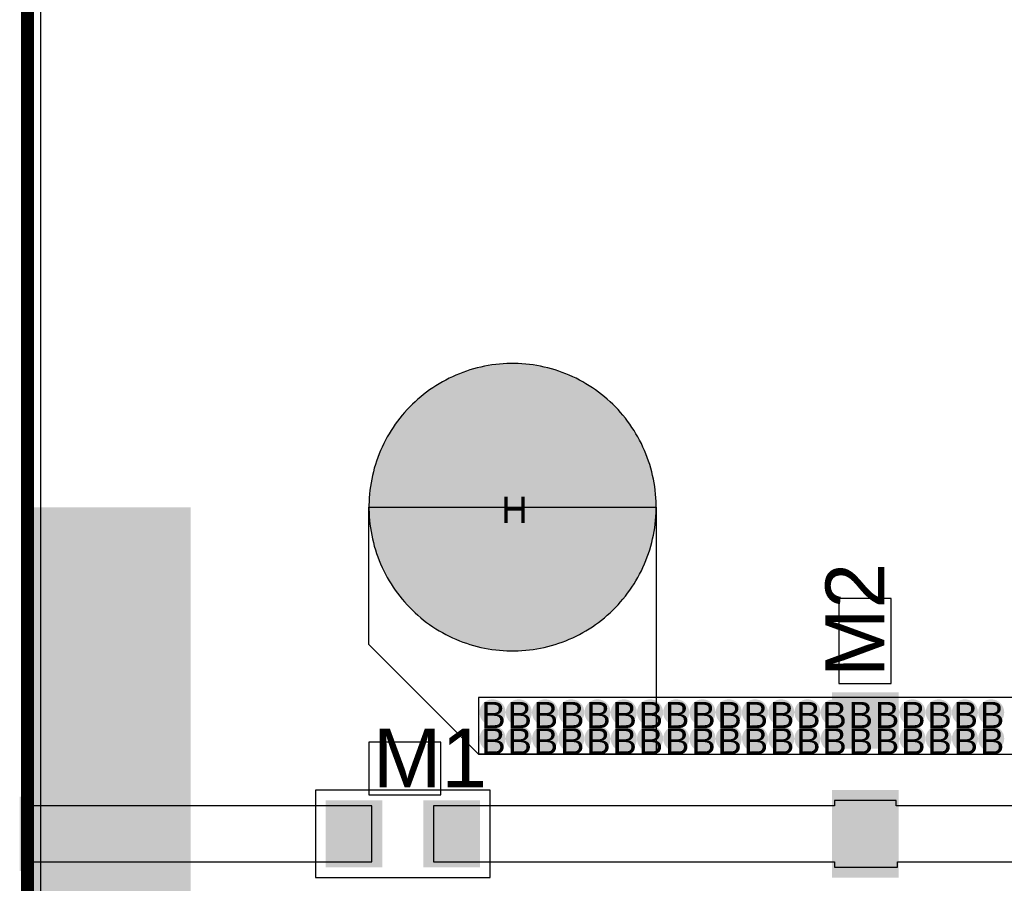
# Model space of a CAD drawing. Header units: millimetres. Extents: x -1.67 to 3.42, y -2.81 to 3.27.
# Tile 27 of 37: x -0.01 to 0.75, y 1.59 to 2.25. Entities that reach past the tile are written whole.
import ezdxf

# ---------------------------------------------------------------- set-up
doc = ezdxf.new("R2010")
doc.units = ezdxf.units.MM
doc.header["$MEASUREMENT"] = 0
for name, color, linetype in [('BottomLayer', 5, 'Continuous'), ('BottomSolder', 6, 'Continuous'), ('DrillDrawing', 1, 'Continuous'), ('Mechanical1', 6, 'Continuous'), ('TopLayer', 1, 'Continuous'), ('TopOverlay', 2, 'Continuous'), ('TopSolder', 216, 'Continuous')]:
    doc.layers.add(name, color=color, linetype=linetype)
doc.styles.add('Arial', font='arial.ttf', dxfattribs={"height": 0.2})

msp = doc.modelspace()

# ---------------------------------------------------------------- hatches: boundary and pattern name
at = {"layer": 'BottomLayer'}
h = msp.add_hatch(color=5, dxfattribs=at)
edge = h.paths.add_edge_path()
edge.add_arc((0.3715, 1.875), 0.0725, 0, 360)
msp.add_hatch(color=5, dxfattribs=at).paths.add_polyline_path([(-0.005, 1.875), (0.125, 1.875), (0.125, 1.375), (-0.005, 1.375)])
h = msp.add_hatch(color=5, dxfattribs=at)
edge = h.paths.add_edge_path()
edge.add_arc((0.3562, 1.71793), 0.01, 0, 360)
h = msp.add_hatch(color=5, dxfattribs=at)
edge = h.paths.add_edge_path()
edge.add_arc((0.3763, 1.71793), 0.01, 0, 360)
h = msp.add_hatch(color=5, dxfattribs=at)
edge = h.paths.add_edge_path()
edge.add_arc((0.3964, 1.71793), 0.01, 0, 360)
h = msp.add_hatch(color=5, dxfattribs=at)
edge = h.paths.add_edge_path()
edge.add_arc((0.4165, 1.71793), 0.01, 0, 360)
h = msp.add_hatch(color=5, dxfattribs=at)
edge = h.paths.add_edge_path()
edge.add_arc((0.4366, 1.71793), 0.01, 0, 360)
h = msp.add_hatch(color=5, dxfattribs=at)
edge = h.paths.add_edge_path()
edge.add_arc((0.4567, 1.71793), 0.01, 0, 360)
h = msp.add_hatch(color=5, dxfattribs=at)
edge = h.paths.add_edge_path()
edge.add_arc((0.4768, 1.71793), 0.01, 0, 360)
h = msp.add_hatch(color=5, dxfattribs=at)
edge = h.paths.add_edge_path()
edge.add_arc((0.4969, 1.71793), 0.01, 0, 360)
h = msp.add_hatch(color=5, dxfattribs=at)
edge = h.paths.add_edge_path()
edge.add_arc((0.517, 1.71793), 0.01, 0, 360)
h = msp.add_hatch(color=5, dxfattribs=at)
edge = h.paths.add_edge_path()
edge.add_arc((0.5371, 1.71793), 0.01, 0, 360)
h = msp.add_hatch(color=5, dxfattribs=at)
edge = h.paths.add_edge_path()
edge.add_arc((0.5572, 1.71793), 0.01, 0, 360)
h = msp.add_hatch(color=5, dxfattribs=at)
edge = h.paths.add_edge_path()
edge.add_arc((0.5773, 1.71793), 0.01, 0, 360)
h = msp.add_hatch(color=5, dxfattribs=at)
edge = h.paths.add_edge_path()
edge.add_arc((0.5974, 1.71793), 0.01, 0, 360)
h = msp.add_hatch(color=5, dxfattribs=at)
edge = h.paths.add_edge_path()
edge.add_arc((0.6175, 1.71793), 0.01, 0, 360)
h = msp.add_hatch(color=5, dxfattribs=at)
edge = h.paths.add_edge_path()
edge.add_arc((0.6376, 1.71793), 0.01, 0, 360)
h = msp.add_hatch(color=5, dxfattribs=at)
edge = h.paths.add_edge_path()
edge.add_arc((0.6577, 1.71793), 0.01, 0, 360)
h = msp.add_hatch(color=5, dxfattribs=at)
edge = h.paths.add_edge_path()
edge.add_arc((0.6778, 1.71793), 0.01, 0, 360)
h = msp.add_hatch(color=5, dxfattribs=at)
edge = h.paths.add_edge_path()
edge.add_arc((0.6979, 1.71793), 0.01, 0, 360)
h = msp.add_hatch(color=5, dxfattribs=at)
edge = h.paths.add_edge_path()
edge.add_arc((0.718, 1.71793), 0.01, 0, 360)
h = msp.add_hatch(color=5, dxfattribs=at)
edge = h.paths.add_edge_path()
edge.add_arc((0.7381, 1.71793), 0.01, 0, 360)
h = msp.add_hatch(color=5, dxfattribs=at)
edge = h.paths.add_edge_path()
edge.add_arc((0.3562, 1.69783), 0.01, 0, 360)
h = msp.add_hatch(color=5, dxfattribs=at)
edge = h.paths.add_edge_path()
edge.add_arc((0.3763, 1.69783), 0.01, 0, 360)
h = msp.add_hatch(color=5, dxfattribs=at)
edge = h.paths.add_edge_path()
edge.add_arc((0.3964, 1.69783), 0.01, 0, 360)
h = msp.add_hatch(color=5, dxfattribs=at)
edge = h.paths.add_edge_path()
edge.add_arc((0.4165, 1.69783), 0.01, 0, 360)
h = msp.add_hatch(color=5, dxfattribs=at)
edge = h.paths.add_edge_path()
edge.add_arc((0.4366, 1.69783), 0.01, 0, 360)
h = msp.add_hatch(color=5, dxfattribs=at)
edge = h.paths.add_edge_path()
edge.add_arc((0.4567, 1.69783), 0.01, 0, 360)
h = msp.add_hatch(color=5, dxfattribs=at)
edge = h.paths.add_edge_path()
edge.add_arc((0.4768, 1.69783), 0.01, 0, 360)
h = msp.add_hatch(color=5, dxfattribs=at)
edge = h.paths.add_edge_path()
edge.add_arc((0.4969, 1.69783), 0.01, 0, 360)
h = msp.add_hatch(color=5, dxfattribs=at)
edge = h.paths.add_edge_path()
edge.add_arc((0.517, 1.69783), 0.01, 0, 360)
h = msp.add_hatch(color=5, dxfattribs=at)
edge = h.paths.add_edge_path()
edge.add_arc((0.5371, 1.69783), 0.01, 0, 360)
h = msp.add_hatch(color=5, dxfattribs=at)
edge = h.paths.add_edge_path()
edge.add_arc((0.5572, 1.69783), 0.01, 0, 360)
h = msp.add_hatch(color=5, dxfattribs=at)
edge = h.paths.add_edge_path()
edge.add_arc((0.5773, 1.69783), 0.01, 0, 360)
h = msp.add_hatch(color=5, dxfattribs=at)
edge = h.paths.add_edge_path()
edge.add_arc((0.5974, 1.69783), 0.01, 0, 360)
h = msp.add_hatch(color=5, dxfattribs=at)
edge = h.paths.add_edge_path()
edge.add_arc((0.6175, 1.69783), 0.01, 0, 360)
h = msp.add_hatch(color=5, dxfattribs=at)
edge = h.paths.add_edge_path()
edge.add_arc((0.6376, 1.69783), 0.01, 0, 360)
h = msp.add_hatch(color=5, dxfattribs=at)
edge = h.paths.add_edge_path()
edge.add_arc((0.6577, 1.69783), 0.01, 0, 360)
h = msp.add_hatch(color=5, dxfattribs=at)
edge = h.paths.add_edge_path()
edge.add_arc((0.6778, 1.69783), 0.01, 0, 360)
h = msp.add_hatch(color=5, dxfattribs=at)
edge = h.paths.add_edge_path()
edge.add_arc((0.6979, 1.69783), 0.01, 0, 360)
h = msp.add_hatch(color=5, dxfattribs=at)
edge = h.paths.add_edge_path()
edge.add_arc((0.718, 1.69783), 0.01, 0, 360)
h = msp.add_hatch(color=5, dxfattribs=at)
edge = h.paths.add_edge_path()
edge.add_arc((0.7381, 1.69783), 0.01, 0, 360)
at = {"layer": 'TopLayer'}
h = msp.add_hatch(color=1, dxfattribs=at)
edge = h.paths.add_edge_path()
edge.add_arc((0.3715, 1.875), 0.0725, 0, 360)
h = msp.add_hatch(color=1, dxfattribs=at)
edge = h.paths.add_edge_path()
edge.add_arc((0.3562, 1.71793), 0.01, 0, 360)
h = msp.add_hatch(color=1, dxfattribs=at)
edge = h.paths.add_edge_path()
edge.add_arc((0.3763, 1.71793), 0.01, 0, 360)
h = msp.add_hatch(color=1, dxfattribs=at)
edge = h.paths.add_edge_path()
edge.add_arc((0.3964, 1.71793), 0.01, 0, 360)
h = msp.add_hatch(color=1, dxfattribs=at)
edge = h.paths.add_edge_path()
edge.add_arc((0.4165, 1.71793), 0.01, 0, 360)
h = msp.add_hatch(color=1, dxfattribs=at)
edge = h.paths.add_edge_path()
edge.add_arc((0.4366, 1.71793), 0.01, 0, 360)
h = msp.add_hatch(color=1, dxfattribs=at)
edge = h.paths.add_edge_path()
edge.add_arc((0.4567, 1.71793), 0.01, 0, 360)
h = msp.add_hatch(color=1, dxfattribs=at)
edge = h.paths.add_edge_path()
edge.add_arc((0.4768, 1.71793), 0.01, 0, 360)
h = msp.add_hatch(color=1, dxfattribs=at)
edge = h.paths.add_edge_path()
edge.add_arc((0.4969, 1.71793), 0.01, 0, 360)
h = msp.add_hatch(color=1, dxfattribs=at)
edge = h.paths.add_edge_path()
edge.add_arc((0.517, 1.71793), 0.01, 0, 360)
h = msp.add_hatch(color=1, dxfattribs=at)
edge = h.paths.add_edge_path()
edge.add_arc((0.5371, 1.71793), 0.01, 0, 360)
h = msp.add_hatch(color=1, dxfattribs=at)
edge = h.paths.add_edge_path()
edge.add_arc((0.5572, 1.71793), 0.01, 0, 360)
h = msp.add_hatch(color=1, dxfattribs=at)
edge = h.paths.add_edge_path()
edge.add_arc((0.5773, 1.71793), 0.01, 0, 360)
h = msp.add_hatch(color=1, dxfattribs=at)
edge = h.paths.add_edge_path()
edge.add_arc((0.5974, 1.71793), 0.01, 0, 360)
h = msp.add_hatch(color=1, dxfattribs=at)
edge = h.paths.add_edge_path()
edge.add_arc((0.6175, 1.71793), 0.01, 0, 360)
for points in [[(0.66323, 1.72831), (0.66323, 1.69831), (0.62023, 1.69831), (0.62023, 1.72831)], [(-0.005, 1.6525), (0.105, 1.6525), (0.105, 1.5975), (-0.005, 1.5975)], [(0.2634, 1.6035), (0.2334, 1.6035), (0.2334, 1.6465), (0.2634, 1.6465)], [(0.3414, 1.6035), (0.3114, 1.6035), (0.3114, 1.6465), (0.3414, 1.6465)], [(0.66323, 1.65031), (0.66323, 1.62031), (0.62023, 1.62031), (0.62023, 1.65031)], [(0.62023, 1.59969), (0.62023, 1.62969), (0.66323, 1.62969), (0.66323, 1.59969)]]:
    msp.add_hatch(color=1, dxfattribs=at).paths.add_polyline_path(points)
h = msp.add_hatch(color=1, dxfattribs=at)
edge = h.paths.add_edge_path()
edge.add_arc((0.6376, 1.71793), 0.01, 0, 360)
h = msp.add_hatch(color=1, dxfattribs=at)
edge = h.paths.add_edge_path()
edge.add_arc((0.6577, 1.71793), 0.01, 0, 360)
h = msp.add_hatch(color=1, dxfattribs=at)
edge = h.paths.add_edge_path()
edge.add_arc((0.6778, 1.71793), 0.01, 0, 360)
h = msp.add_hatch(color=1, dxfattribs=at)
edge = h.paths.add_edge_path()
edge.add_arc((0.6979, 1.71793), 0.01, 0, 360)
h = msp.add_hatch(color=1, dxfattribs=at)
edge = h.paths.add_edge_path()
edge.add_arc((0.718, 1.71793), 0.01, 0, 360)
h = msp.add_hatch(color=1, dxfattribs=at)
edge = h.paths.add_edge_path()
edge.add_arc((0.7381, 1.71793), 0.01, 0, 360)
h = msp.add_hatch(color=1, dxfattribs=at)
edge = h.paths.add_edge_path()
edge.add_arc((0.3562, 1.69783), 0.01, 0, 360)
h = msp.add_hatch(color=1, dxfattribs=at)
edge = h.paths.add_edge_path()
edge.add_arc((0.3763, 1.69783), 0.01, 0, 360)
h = msp.add_hatch(color=1, dxfattribs=at)
edge = h.paths.add_edge_path()
edge.add_arc((0.3964, 1.69783), 0.01, 0, 360)
h = msp.add_hatch(color=1, dxfattribs=at)
edge = h.paths.add_edge_path()
edge.add_arc((0.4165, 1.69783), 0.01, 0, 360)
h = msp.add_hatch(color=1, dxfattribs=at)
edge = h.paths.add_edge_path()
edge.add_arc((0.4366, 1.69783), 0.01, 0, 360)
h = msp.add_hatch(color=1, dxfattribs=at)
edge = h.paths.add_edge_path()
edge.add_arc((0.4567, 1.69783), 0.01, 0, 360)
h = msp.add_hatch(color=1, dxfattribs=at)
edge = h.paths.add_edge_path()
edge.add_arc((0.4768, 1.69783), 0.01, 0, 360)
h = msp.add_hatch(color=1, dxfattribs=at)
edge = h.paths.add_edge_path()
edge.add_arc((0.4969, 1.69783), 0.01, 0, 360)
h = msp.add_hatch(color=1, dxfattribs=at)
edge = h.paths.add_edge_path()
edge.add_arc((0.517, 1.69783), 0.01, 0, 360)
h = msp.add_hatch(color=1, dxfattribs=at)
edge = h.paths.add_edge_path()
edge.add_arc((0.5371, 1.69783), 0.01, 0, 360)
h = msp.add_hatch(color=1, dxfattribs=at)
edge = h.paths.add_edge_path()
edge.add_arc((0.5572, 1.69783), 0.01, 0, 360)
h = msp.add_hatch(color=1, dxfattribs=at)
edge = h.paths.add_edge_path()
edge.add_arc((0.5773, 1.69783), 0.01, 0, 360)
h = msp.add_hatch(color=1, dxfattribs=at)
edge = h.paths.add_edge_path()
edge.add_arc((0.5974, 1.69783), 0.01, 0, 360)
h = msp.add_hatch(color=1, dxfattribs=at)
edge = h.paths.add_edge_path()
edge.add_arc((0.6175, 1.69783), 0.01, 0, 360)
h = msp.add_hatch(color=1, dxfattribs=at)
edge = h.paths.add_edge_path()
edge.add_arc((0.6376, 1.69783), 0.01, 0, 360)
h = msp.add_hatch(color=1, dxfattribs=at)
edge = h.paths.add_edge_path()
edge.add_arc((0.6577, 1.69783), 0.01, 0, 360)
h = msp.add_hatch(color=1, dxfattribs=at)
edge = h.paths.add_edge_path()
edge.add_arc((0.6778, 1.69783), 0.01, 0, 360)
h = msp.add_hatch(color=1, dxfattribs=at)
edge = h.paths.add_edge_path()
edge.add_arc((0.6979, 1.69783), 0.01, 0, 360)
h = msp.add_hatch(color=1, dxfattribs=at)
edge = h.paths.add_edge_path()
edge.add_arc((0.718, 1.69783), 0.01, 0, 360)
h = msp.add_hatch(color=1, dxfattribs=at)
edge = h.paths.add_edge_path()
edge.add_arc((0.7381, 1.69783), 0.01, 0, 360)
at = {"layer": 'TopSolder'}
h = msp.add_hatch(color=216, dxfattribs=at)
edge = h.paths.add_edge_path()
edge.add_arc((0.3715, 1.875), 0.11, 0, 360)
for points in [[(0.61614, 1.73336), (0.61614, 1.69006), (0.66732, 1.69006), (0.66732, 1.73336)], [(0.66423, 1.72931), (0.66423, 1.69731), (0.61923, 1.69731), (0.61923, 1.72931)], [(-0.006, 1.6535), (0.106, 1.6535), (0.106, 1.5965), (-0.006, 1.5965)], [(0.66732, 1.61525), (0.66732, 1.65856), (0.61614, 1.65856), (0.61614, 1.61525)], [(0.22835, 1.59941), (0.27165, 1.59941), (0.27165, 1.65059), (0.22835, 1.65059)], [(0.2644, 1.6025), (0.2324, 1.6025), (0.2324, 1.6475), (0.2644, 1.6475)], [(0.34646, 1.65059), (0.30315, 1.65059), (0.30315, 1.59941), (0.34646, 1.59941)], [(0.3424, 1.6025), (0.3104, 1.6025), (0.3104, 1.6475), (0.3424, 1.6475)], [(0.66423, 1.65131), (0.66423, 1.61931), (0.61923, 1.61931), (0.61923, 1.65131)], [(0.61614, 1.63475), (0.61614, 1.59144), (0.66732, 1.59144), (0.66732, 1.63475)], [(0.61923, 1.59869), (0.61923, 1.63069), (0.66423, 1.63069), (0.66423, 1.59869)]]:
    msp.add_hatch(color=216, dxfattribs=at).paths.add_polyline_path(points)

# ---------------------------------------------------------------- linework, layer by layer
at = {"layer": 'BottomLayer'}
msp.add_line((0.0102, 0.0102), (0.0102, 3.2398), dxfattribs=at)
at = {"layer": 'BottomSolder'}
msp.add_line((0, 0), (0, 3.25), dxfattribs=at)
at = {"layer": 'Mechanical1', "const_width": 0.01}
msp.add_lwpolyline([(0, 0), (0, 3.25)], dxfattribs=at)
at = {"layer": 'TopLayer'}
for p, q in [((0.35571, 1.98387), (0.35287, 1.98342)), ((0.35857, 1.98425), (0.35571, 1.98387)), ((0.36143, 1.98455), (0.35857, 1.98425)), ((0.3643, 1.98477), (0.36143, 1.98455)), ((0.36718, 1.98492), (0.3643, 1.98477)), ((0.37006, 1.985), (0.36718, 1.98492)), ((0.3715, 1.985), (0.37006, 1.985)), ((0.3715, 1.985), (0.3715, 1.985)), ((0.37294, 1.985), (0.3715, 1.985)), ((0.37582, 1.98492), (0.37294, 1.985)), ((0.37869, 1.98477), (0.37582, 1.98492)), ((0.38157, 1.98455), (0.37869, 1.98477)), ((0.38443, 1.98425), (0.38157, 1.98455)), ((0.38729, 1.98387), (0.38443, 1.98425)), ((0.39013, 1.98342), (0.38729, 1.98387)), ((0.32807, 1.97608), (0.32544, 1.9749)), ((0.33074, 1.97718), (0.32807, 1.97608)), ((0.33342, 1.97821), (0.33074, 1.97718)), ((0.33614, 1.97917), (0.33342, 1.97821)), ((0.33888, 1.98006), (0.33614, 1.97917)), ((0.34164, 1.98088), (0.33888, 1.98006)), ((0.34442, 1.98162), (0.34164, 1.98088)), ((0.34722, 1.9823), (0.34442, 1.98162)), ((0.35004, 1.9829), (0.34722, 1.9823)), ((0.35287, 1.98342), (0.35004, 1.9829)), ((0.39296, 1.9829), (0.39013, 1.98342)), ((0.39578, 1.9823), (0.39296, 1.9829)), ((0.39858, 1.98162), (0.39578, 1.9823)), ((0.40136, 1.98088), (0.39858, 1.98162)), ((0.40412, 1.98006), (0.40136, 1.98088)), ((0.40686, 1.97917), (0.40412, 1.98006)), ((0.40958, 1.97821), (0.40686, 1.97917)), ((0.41226, 1.97718), (0.40958, 1.97821)), ((0.41493, 1.97608), (0.41226, 1.97718)), ((0.41756, 1.9749), (0.41493, 1.97608)), ((0.31525, 1.96954), (0.3128, 1.96804)), ((0.31775, 1.97098), (0.31525, 1.96954)), ((0.32028, 1.97236), (0.31775, 1.97098)), ((0.32284, 1.97366), (0.32028, 1.97236)), ((0.32544, 1.9749), (0.32284, 1.97366)), ((0.42016, 1.97366), (0.41756, 1.9749)), ((0.42272, 1.97236), (0.42016, 1.97366)), ((0.42525, 1.97098), (0.42272, 1.97236)), ((0.42775, 1.96954), (0.42525, 1.97098)), ((0.4302, 1.96804), (0.42775, 1.96954)), ((0.30339, 1.96139), (0.30116, 1.95958)), ((0.30568, 1.96315), (0.30339, 1.96139)), ((0.30801, 1.96484), (0.30568, 1.96315)), ((0.31038, 1.96647), (0.30801, 1.96484)), ((0.3128, 1.96804), (0.31038, 1.96647)), ((0.43262, 1.96647), (0.4302, 1.96804)), ((0.43499, 1.96484), (0.43262, 1.96647)), ((0.43732, 1.96315), (0.43499, 1.96484)), ((0.43961, 1.96139), (0.43732, 1.96315)), ((0.44184, 1.95958), (0.43961, 1.96139)), ((0.29474, 1.9538), (0.2927, 1.95176)), ((0.29683, 1.95578), (0.29474, 1.9538)), ((0.29897, 1.95771), (0.29683, 1.95578)), ((0.30116, 1.95958), (0.29897, 1.95771)), ((0.44403, 1.95771), (0.44184, 1.95958)), ((0.44617, 1.95578), (0.44403, 1.95771)), ((0.44826, 1.9538), (0.44617, 1.95578)), ((0.4503, 1.95176), (0.44826, 1.9538)), ((0.28879, 1.94753), (0.28692, 1.94534)), ((0.29072, 1.94967), (0.28879, 1.94753)), ((0.2927, 1.95176), (0.29072, 1.94967)), ((0.45228, 1.94967), (0.4503, 1.95176)), ((0.45421, 1.94753), (0.45228, 1.94967)), ((0.45608, 1.94534), (0.45421, 1.94753)), ((0.28166, 1.93849), (0.28003, 1.93612)), ((0.28335, 1.94082), (0.28166, 1.93849)), ((0.28511, 1.94311), (0.28335, 1.94082)), ((0.28692, 1.94534), (0.28511, 1.94311)), ((0.45789, 1.94311), (0.45608, 1.94534)), ((0.45965, 1.94082), (0.45789, 1.94311)), ((0.46134, 1.93849), (0.45965, 1.94082)), ((0.46297, 1.93612), (0.46134, 1.93849)), ((0.27696, 1.93125), (0.27552, 1.92875)), ((0.27846, 1.9337), (0.27696, 1.93125)), ((0.28003, 1.93612), (0.27846, 1.9337)), ((0.46454, 1.9337), (0.46297, 1.93612)), ((0.46604, 1.93125), (0.46454, 1.9337)), ((0.46748, 1.92875), (0.46604, 1.93125)), ((0.27284, 1.92366), (0.2716, 1.92106)), ((0.27414, 1.92622), (0.27284, 1.92366)), ((0.27552, 1.92875), (0.27414, 1.92622)), ((0.46886, 1.92622), (0.46748, 1.92875)), ((0.47016, 1.92366), (0.46886, 1.92622)), ((0.4714, 1.92106), (0.47016, 1.92366)), ((0.26932, 1.91576), (0.26829, 1.91308)), ((0.27042, 1.91843), (0.26932, 1.91576)), ((0.2716, 1.92106), (0.27042, 1.91843)), ((0.47258, 1.91843), (0.4714, 1.92106)), ((0.47368, 1.91576), (0.47258, 1.91843)), ((0.47471, 1.91308), (0.47368, 1.91576)), ((0.26733, 1.91036), (0.26644, 1.90762)), ((0.26829, 1.91308), (0.26733, 1.91036)), ((0.47567, 1.91036), (0.47471, 1.91308)), ((0.47656, 1.90762), (0.47567, 1.91036)), ((0.26488, 1.90208), (0.2642, 1.89928)), ((0.26562, 1.90486), (0.26488, 1.90208)), ((0.26644, 1.90762), (0.26562, 1.90486)), ((0.47738, 1.90486), (0.47656, 1.90762)), ((0.47812, 1.90208), (0.47738, 1.90486)), ((0.4788, 1.89928), (0.47812, 1.90208)), ((0.26308, 1.89363), (0.26263, 1.89079)), ((0.2636, 1.89646), (0.26308, 1.89363)), ((0.2642, 1.89928), (0.2636, 1.89646)), ((0.4794, 1.89646), (0.4788, 1.89928)), ((0.47992, 1.89363), (0.4794, 1.89646)), ((0.48037, 1.89079), (0.47992, 1.89363)), ((0.26225, 1.88793), (0.26195, 1.88507)), ((0.26263, 1.89079), (0.26225, 1.88793)), ((0.48075, 1.88793), (0.48037, 1.89079)), ((0.48105, 1.88507), (0.48075, 1.88793)), ((0.26158, 1.87932), (0.2615, 1.87644)), ((0.26173, 1.88219), (0.26158, 1.87932)), ((0.26195, 1.88507), (0.26173, 1.88219)), ((0.48127, 1.88219), (0.48105, 1.88507)), ((0.48142, 1.87932), (0.48127, 1.88219)), ((0.4815, 1.87644), (0.48142, 1.87932)), ((0.2615, 1.87644), (0.2615, 1.875)), ((0.2615, 1.875), (0.2615, 1.87356)), ((0.2615, 1.77002), (0.2615, 1.875)), ((0.2615, 1.875), (0.4815, 1.875)), ((0.2615, 1.87356), (0.26158, 1.87068)), ((0.26158, 1.87068), (0.26173, 1.8678)), ((0.48127, 1.8678), (0.48142, 1.87068)), ((0.48142, 1.87068), (0.4815, 1.87356)), ((0.4815, 1.875), (0.4815, 1.87644)), ((0.4815, 1.87356), (0.4815, 1.875)), ((0.4815, 1.875), (0.4815, 1.68602)), ((0.26173, 1.8678), (0.26195, 1.86493)), ((0.26195, 1.86493), (0.26225, 1.86207)), ((0.48075, 1.86207), (0.48105, 1.86493)), ((0.48105, 1.86493), (0.48127, 1.8678)), ((0.26225, 1.86207), (0.26263, 1.85921)), ((0.26263, 1.85921), (0.26308, 1.85637)), ((0.26308, 1.85637), (0.2636, 1.85354)), ((0.4794, 1.85354), (0.47992, 1.85637)), ((0.47992, 1.85637), (0.48037, 1.85921)), ((0.48037, 1.85921), (0.48075, 1.86207)), ((0.2636, 1.85354), (0.2642, 1.85072)), ((0.2642, 1.85072), (0.26488, 1.84792)), ((0.26488, 1.84792), (0.26562, 1.84514)), ((0.47738, 1.84514), (0.47812, 1.84792)), ((0.47812, 1.84792), (0.4788, 1.85072)), ((0.4788, 1.85072), (0.4794, 1.85354)), ((0.26562, 1.84514), (0.26644, 1.84238)), ((0.26644, 1.84238), (0.26733, 1.83964)), ((0.47567, 1.83964), (0.47656, 1.84238)), ((0.47656, 1.84238), (0.47738, 1.84514)), ((0.26733, 1.83964), (0.26829, 1.83692)), ((0.26829, 1.83692), (0.26932, 1.83424)), ((0.26932, 1.83424), (0.27042, 1.83157)), ((0.47258, 1.83157), (0.47368, 1.83424)), ((0.47368, 1.83424), (0.47471, 1.83692)), ((0.47471, 1.83692), (0.47567, 1.83964)), ((0.27042, 1.83157), (0.2716, 1.82894)), ((0.2716, 1.82894), (0.27284, 1.82634)), ((0.27284, 1.82634), (0.27414, 1.82378)), ((0.46886, 1.82378), (0.47016, 1.82634)), ((0.47016, 1.82634), (0.4714, 1.82894)), ((0.4714, 1.82894), (0.47258, 1.83157)), ((0.27414, 1.82378), (0.27552, 1.82125)), ((0.27552, 1.82125), (0.27696, 1.81875)), ((0.27696, 1.81875), (0.27846, 1.8163)), ((0.46454, 1.8163), (0.46604, 1.81875)), ((0.46604, 1.81875), (0.46748, 1.82125)), ((0.46748, 1.82125), (0.46886, 1.82378)), ((0.27846, 1.8163), (0.28003, 1.81388)), ((0.28003, 1.81388), (0.28166, 1.81151)), ((0.28166, 1.81151), (0.28335, 1.80918)), ((0.45965, 1.80918), (0.46134, 1.81151)), ((0.46134, 1.81151), (0.46297, 1.81388)), ((0.46297, 1.81388), (0.46454, 1.8163)), ((0.28335, 1.80918), (0.28511, 1.80689)), ((0.28511, 1.80689), (0.28692, 1.80466)), ((0.28692, 1.80466), (0.28879, 1.80247)), ((0.28879, 1.80247), (0.29072, 1.80033)), ((0.45228, 1.80033), (0.45421, 1.80247)), ((0.45421, 1.80247), (0.45608, 1.80466)), ((0.45608, 1.80466), (0.45789, 1.80689)), ((0.45789, 1.80689), (0.45965, 1.80918)), ((0.29072, 1.80033), (0.2927, 1.79824)), ((0.2927, 1.79824), (0.29474, 1.7962)), ((0.29474, 1.7962), (0.29683, 1.79422)), ((0.44617, 1.79422), (0.44826, 1.7962)), ((0.44826, 1.7962), (0.4503, 1.79824)), ((0.4503, 1.79824), (0.45228, 1.80033)), ((0.29683, 1.79422), (0.29897, 1.79229)), ((0.29897, 1.79229), (0.30116, 1.79042)), ((0.30116, 1.79042), (0.30339, 1.78861)), ((0.30339, 1.78861), (0.30568, 1.78685)), ((0.43732, 1.78685), (0.43961, 1.78861)), ((0.43961, 1.78861), (0.44184, 1.79042)), ((0.44184, 1.79042), (0.44403, 1.79229)), ((0.44403, 1.79229), (0.44617, 1.79422)), ((0.30568, 1.78685), (0.30801, 1.78516)), ((0.30801, 1.78516), (0.31038, 1.78353)), ((0.31038, 1.78353), (0.3128, 1.78196)), ((0.3128, 1.78196), (0.31525, 1.78046)), ((0.31525, 1.78046), (0.31775, 1.77902)), ((0.42525, 1.77902), (0.42775, 1.78046)), ((0.42775, 1.78046), (0.4302, 1.78196)), ((0.4302, 1.78196), (0.43262, 1.78353)), ((0.43262, 1.78353), (0.43499, 1.78516)), ((0.43499, 1.78516), (0.43732, 1.78685)), ((0.31775, 1.77902), (0.32028, 1.77764)), ((0.32028, 1.77764), (0.32284, 1.77634)), ((0.32284, 1.77634), (0.32544, 1.7751)), ((0.32544, 1.7751), (0.32807, 1.77392)), ((0.32807, 1.77392), (0.33074, 1.77282)), ((0.33074, 1.77282), (0.33342, 1.77179)), ((0.40958, 1.77179), (0.41226, 1.77282)), ((0.41226, 1.77282), (0.41493, 1.77392)), ((0.41493, 1.77392), (0.41756, 1.7751)), ((0.41756, 1.7751), (0.42016, 1.77634)), ((0.42016, 1.77634), (0.42272, 1.77764)), ((0.42272, 1.77764), (0.42525, 1.77902)), ((0.3455, 1.68602), (0.2615, 1.77002)), ((0.33342, 1.77179), (0.33614, 1.77083)), ((0.33614, 1.77083), (0.33888, 1.76994)), ((0.33888, 1.76994), (0.34164, 1.76912)), ((0.34164, 1.76912), (0.34442, 1.76838)), ((0.34442, 1.76838), (0.34722, 1.7677)), ((0.34722, 1.7677), (0.35004, 1.7671)), ((0.35004, 1.7671), (0.35287, 1.76658)), ((0.35287, 1.76658), (0.35571, 1.76613)), ((0.35571, 1.76613), (0.35857, 1.76575)), ((0.35857, 1.76575), (0.36143, 1.76545)), ((0.36143, 1.76545), (0.3643, 1.76523)), ((0.3643, 1.76523), (0.36718, 1.76508)), ((0.36718, 1.76508), (0.37006, 1.765)), ((0.37006, 1.765), (0.3715, 1.765)), ((0.3715, 1.765), (0.3715, 1.765)), ((0.3715, 1.765), (0.3715, 1.765)), ((0.3715, 1.765), (0.37294, 1.765)), ((0.37294, 1.765), (0.37582, 1.76508)), ((0.37582, 1.76508), (0.3787, 1.76523)), ((0.3787, 1.76523), (0.38157, 1.76545)), ((0.38157, 1.76545), (0.38443, 1.76575)), ((0.38443, 1.76575), (0.38729, 1.76613)), ((0.38729, 1.76613), (0.39013, 1.76658)), ((0.39013, 1.76658), (0.39296, 1.7671)), ((0.39296, 1.7671), (0.39578, 1.7677)), ((0.39578, 1.7677), (0.39858, 1.76838)), ((0.39858, 1.76838), (0.40136, 1.76912)), ((0.40136, 1.76912), (0.40412, 1.76994)), ((0.40412, 1.76994), (0.40686, 1.77083)), ((0.40686, 1.77083), (0.40958, 1.77179)), ((0.3455, 1.72933), (0.3455, 1.68602)), ((1.07151, 1.72933), (0.3455, 1.72933)), ((0.4815, 1.68602), (0.3455, 1.68602)), ((0.3455, 1.68602), (1.07151, 1.68602)), ((0.26378, 1.6465), (0, 1.6465)), ((0, 1.6465), (0, 1.6035)), ((0.26378, 1.6035), (0.26378, 1.6465)), ((0.61811, 1.6465), (0.31102, 1.6465)), ((0.31102, 1.6465), (0.31102, 1.6035)), ((0.66535, 1.65059), (0.61811, 1.65059)), ((0.61811, 1.65059), (0.61811, 1.6465)), ((0.66535, 1.6465), (0.66535, 1.65059)), ((1.01575, 1.6465), (0.66535, 1.6465)), ((0, 1.6035), (0.26378, 1.6035)), ((0.31102, 1.6035), (0.61811, 1.6035)), ((0.61811, 1.6035), (0.61811, 1.59941)), ((0.61811, 1.59941), (0.66634, 1.59941)), ((0.66634, 1.59941), (0.66634, 1.6035)), ((0.66634, 1.6035), (1.01575, 1.6035))]:
    msp.add_line(p, q, dxfattribs=at)
at = {"layer": 'TopSolder'}
for p, q in [((0, 1.445), (0, 2.79818)), ((0.62149, 1.805), (0.62149, 1.74)), ((0.66149, 1.805), (0.62149, 1.805)), ((0.66149, 1.805), (0.62149, 1.805)), ((0.62149, 1.805), (0.62149, 1.74)), ((0.66149, 1.74), (0.66149, 1.805)), ((0.66149, 1.74), (0.66149, 1.805)), ((0.62149, 1.74), (0.66149, 1.74)), ((0.62149, 1.74), (0.66149, 1.74)), ((0.3165, 1.695), (0.2615, 1.695)), ((0.2615, 1.695), (0.2615, 1.65476)), ((0.3165, 1.695), (0.2615, 1.695)), ((0.2615, 1.695), (0.2615, 1.65846)), ((0.3165, 1.65476), (0.3165, 1.695)), ((0.3165, 1.65846), (0.3165, 1.695)), ((0.35433, 1.65846), (0.22047, 1.65846)), ((0.22047, 1.65846), (0.22047, 1.59154)), ((0.2615, 1.65846), (0.22047, 1.65846)), ((0.22047, 1.65846), (0.22047, 1.59154)), ((0.2615, 1.65476), (0.3165, 1.65476)), ((0.35433, 1.65846), (0.3165, 1.65846)), ((0.35433, 1.59154), (0.35433, 1.65846)), ((0.35433, 1.59154), (0.35433, 1.65846)), ((0.22047, 1.59154), (0.35433, 1.59154)), ((0.22047, 1.59154), (0.35433, 1.59154))]:
    msp.add_line(p, q, dxfattribs=at)

# ---------------------------------------------------------------- texts
at = {"layer": 'DrillDrawing', "style": 'Arial'}
for s, p in [('H', (0.36284, 1.863)), ('B', (0.34754, 1.70594)), ('B', (0.36764, 1.70594)), ('B', (0.38774, 1.70594)), ('B', (0.40784, 1.70594)), ('B', (0.42794, 1.70594)), ('B', (0.44804, 1.70594)), ('B', (0.46814, 1.70594)), ('B', (0.48824, 1.70594)), ('B', (0.50834, 1.70594)), ('B', (0.52844, 1.70594)), ('B', (0.54854, 1.70594)), ('B', (0.56864, 1.70594)), ('B', (0.58874, 1.70594)), ('B', (0.60884, 1.70594)), ('B', (0.62894, 1.70594)), ('B', (0.64904, 1.70594)), ('B', (0.66914, 1.70594)), ('B', (0.68924, 1.70594)), ('B', (0.70934, 1.70594)), ('B', (0.72944, 1.70594)), ('B', (0.34754, 1.68584)), ('B', (0.36764, 1.68584)), ('B', (0.38774, 1.68584)), ('B', (0.40784, 1.68584)), ('B', (0.42794, 1.68584)), ('B', (0.44804, 1.68584)), ('B', (0.46814, 1.68584)), ('B', (0.48824, 1.68584)), ('B', (0.50834, 1.68584)), ('B', (0.52844, 1.68584)), ('B', (0.54854, 1.68584)), ('B', (0.56864, 1.68584)), ('B', (0.58874, 1.68584)), ('B', (0.60884, 1.68584)), ('B', (0.62894, 1.68584)), ('B', (0.64904, 1.68584)), ('B', (0.66914, 1.68584)), ('B', (0.68924, 1.68584)), ('B', (0.70934, 1.68584)), ('B', (0.72944, 1.68584))]:
    msp.add_text(s, height=0.02, dxfattribs=at).set_placement(p)
at = {"layer": 'TopOverlay', "style": 'Arial'}
msp.add_text('M2', height=0.045, rotation=90, dxfattribs=at).set_placement((0.65619, 1.745))
msp.add_text('M1', height=0.045, dxfattribs=at).set_placement((0.26465, 1.66054))

doc.saveas('drawing.dxf')
